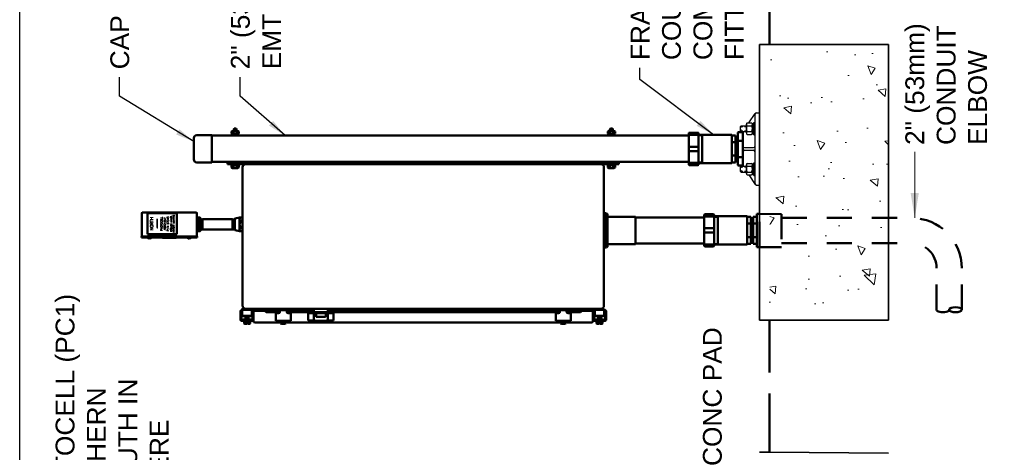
# Model space of a CAD drawing. Extents: x 0 to 21.3, y 0 to 11.
# Tile 2 of 5: x 0 to 4.9, y 3.8 to 5.9. Entities that reach past the tile are written whole.
import ezdxf
from ezdxf.enums import TextEntityAlignment as Align

# ---------------------------------------------------------------- set-up
doc = ezdxf.new("R2010")
doc.units = 0
doc.header["$LTSCALE"] = 0.5
doc.header["$MEASUREMENT"] = 0
doc.linetypes.add('HIDDEN', pattern=[0.375, 0.25, -0.125])
doc.layers.get('0').update_dxf_attribs({"linetype": 'CONTINUOUS', "lineweight": 35})
for name, color, linetype, lineweight in [('C-GRAD-FNSH', 4, 'CONTINUOUS', 50), ('E-COMM-EQPM', 23, 'CONTINUOUS', 50), ('E-POWR-CNDT', 83, 'CONTINUOUS', 50), ('E-POWR-PANL', 4, 'CONTINUOUS', 50), ('G-ANNO-PATT', 8, 'CONTINUOUS', 18), ('S-FSTN-ABLT', 30, 'CONTINUOUS', 25), ('S-FSTN-PL~~', 13, 'CONTINUOUS', 25), ('S-SLAB-EDGE', 41, 'CONTINUOUS', 35)]:
    doc.layers.add(name, color=color, linetype=linetype, lineweight=lineweight)
doc.layers.add('G-ANNO-TEXT', color=7, linetype='CONTINUOUS')
doc.layers.add('G-ANNO-TTLB', color=7, linetype='CONTINUOUS')
doc.styles.add('01-E-BLDG-1_1', font='arial.ttf', dxfattribs={"height": 0.09375})
doc.styles.add('ANNTEXT', font='simplex.shx')
doc.styles.add('ROMANS', font='romans')
doc.dimstyles.new('01-E-BLDG-1_1', dxfattribs={"dimtxt": 0.09375, "dimasz": 0.125, "dimexe": 0.0625, "dimexo": 0.0625, "dimgap": 0.0625, "dimtad": 1, "dimdec": 4, "dimzin": 3, "dimdsep": 46, "dimlunit": 4, "dimtxsty": '01-E-BLDG-1_1', "dimcen": 0.0625, "dimclrd": 1, "dimclre": 1, "dimclrt": 256, "dimazin": 0, "dimtfac": 1, "dimtdec": 4, "dimtmove": 1, "dimatfit": 3, "dimfxl": 1, "dimfrac": 2, "dimtolj": 1, "dimtzin": 3, "dimlwd": 0, "dimlwe": 0, "dimarcsym": 0})
doc.dimstyles.new('STANDARD_1_3', dxfattribs={"dimtxt": 0.125, "dimasz": 0.125, "dimexe": 0.0625, "dimexo": 0.0625, "dimgap": 0.0625, "dimtad": 1, "dimdec": 4, "dimzin": 0, "dimdsep": 46, "dimlunit": 4, "dimtxsty": 'ANNTEXT', "dimcen": 0.09, "dimclrt": 2, "dimadec": 0, "dimazin": 0, "dimtfac": 1, "dimtdec": 4, "dimtmove": 2, "dimatfit": 3, "dimfxl": 1, "dimtolj": 1, "dimtzin": 0, "dimarcsym": 0})

# ---------------------------------------------------------------- blocks, each defined once
blk = doc.blocks.new('G-DBRK')
at = {"color": 0, "linetype": 'ByBlock', "lineweight": -2}
blk.add_ellipse((0, -0.25), major_axis=(0, -0.25), ratio=0.4, dxfattribs=at)
blk.add_ellipse((0, -0.75), major_axis=(0, -0.25), ratio=0.4, start_param=0, end_param=3.141593, dxfattribs=at)

msp = doc.modelspace()

# ---------------------------------------------------------------- hatches: boundary and pattern name
at = {"layer": 'G-ANNO-PATT', "linetype": 'Continuous'}
h = msp.add_hatch(dxfattribs=at)
h.set_pattern_fill('AR-CONC', color=256, scale=0.0625, angle=90, style=0)
h.set_pattern_definition([(140, (8.6195, -8.64385), (0.03922, 0.448288), [0.046875, -0.515625]), (85, (8.6195, -8.64385), (-0.47012, -0.08672), [0.0375, -0.4125]), (190.4514, (8.62277, -8.6065), (-0.4309, 0.361568), [0.039838, -0.438214]), (136.184, (8.4945, -8.64385), (0.10345, 0.667026), [0.070312, -0.773437]), (186.6356, (8.5031, -8.58827), (-0.608824, 0.584164), [0.059756, -0.65732]), (81.184, (8.4945, -8.64385), (-0.608824, 0.584164), [0.05625, -0.61875]), (111, (8.52575, -8.58135), (0.251637, 0.373067), [0.046875, -0.515625]), (56, (8.52575, -8.58135), (-0.453219, 0.152072), [0.0375, -0.4125]), (161.4514, (8.54672, -8.55026), (-0.201582, 0.525139), [0.039838, -0.438214]), (127.5, (8.6195, -8.64385), (-0.2080587, 0.0075999), [0, -0.4075, 0, -0.41875, 0, -0.4140625]), (97.5, (8.6195, -8.64385), (-0.2465073, 0.1644185), [0, -0.23875, 0, -0.398125, 0, -0.1578125]), (57.5, (8.6195, -8.78323), (0.0140968, 0.333639), [0, -0.15625, 0, -0.4875, 0, -0.646875]), (47.5, (8.6195, -8.84573), (-0.0625656, 0.3644914), [0, -0.203125, 0, -0.32375, 0, -0.459375])])
h.paths.add_polyline_path([(3.73683, 4.44303), (3.73833, 5.81388), (4.32476, 5.81443), (4.326, 4.44281)])

# ---------------------------------------------------------------- linework, layer by layer
at = {"layer": 'C-GRAD-FNSH'}
for p, q in [((3.73571, 5.81667), (3.73571, 6.05576)), ((3.73571, 4.44193), (3.73571, 4.18192)), ((3.73571, 3.78389), (3.73571, 4.07678))]:
    msp.add_line(p, q, dxfattribs=at)
at = {"layer": 'E-COMM-EQPM'}
for p, q in [((0.60856, 4.85965), (0.60856, 4.97605)), ((0.61216, 4.97965), (0.87856, 4.97965)), ((0.78303, 4.97513), (0.63663, 4.97513)), ((0.63663, 4.87013), (0.63663, 4.97513)), ((0.78303, 4.87013), (0.78303, 4.97513)), ((0.88216, 4.85965), (0.88216, 4.97605)), ((0.60676, 4.85965), (0.88396, 4.85965)), ((0.60676, 4.85965), (0.60676, 4.85425)), ((0.78303, 4.87013), (0.63663, 4.87013)), ((0.88396, 4.85965), (0.88396, 4.85425)), ((0.60676, 4.85425), (0.88396, 4.85425)), ((0.63856, 4.85425), (0.63856, 4.85245)), ((0.64156, 4.84945), (0.64516, 4.84945)), ((0.64516, 4.85245), (0.64756, 4.85245)), ((0.64516, 4.85245), (0.64516, 4.84945)), ((0.64756, 4.85245), (0.64756, 4.84945)), ((0.64756, 4.84945), (0.65116, 4.84945)), ((0.65416, 4.85425), (0.65416, 4.85245)), ((0.71176, 4.85425), (0.71176, 4.85245)), ((0.71176, 4.85245), (0.77896, 4.85245)), ((0.77896, 4.85425), (0.77896, 4.85245)), ((0.83656, 4.85425), (0.83656, 4.85245)), ((0.83956, 4.84945), (0.84316, 4.84945)), ((0.84316, 4.85245), (0.84316, 4.84945)), ((0.84316, 4.85245), (0.84556, 4.85245)), ((0.84556, 4.85245), (0.84556, 4.84945)), ((0.84556, 4.84945), (0.84916, 4.84945)), ((0.85216, 4.85425), (0.85216, 4.85245))]:
    msp.add_line(p, q, dxfattribs=at)
msp.add_lwpolyline([(0.68494, 4.89573, 0, 0.015, 0), (0.68494, 4.91073, 0.0072, 0.0072, 0), (0.68494, 4.94823, 0.0072, 0.0072, 0)], format="xyseb", dxfattribs=at)
for centre, radius, start, end in [((0.61216, 4.97605), 0.0036, 90, 180), ((0.87856, 4.97605), 0.0036, 0, 90), ((0.64156, 4.85245), 0.003, 180, 270), ((0.65116, 4.85245), 0.003, 270, 360), ((0.83956, 4.85245), 0.003, 180, 270), ((0.84916, 4.85245), 0.003, 270, 360)]:
    msp.add_arc(centre, radius, start, end, dxfattribs=at)
at = {"layer": 'E-POWR-CNDT'}
for p, q in [((0.88216, 4.95505), (0.88816, 4.95505)), ((0.88816, 4.88425), (0.88816, 4.95505)), ((2.91402, 4.97725), (2.91042, 4.97725)), ((2.92122, 4.80925), (2.92122, 4.97005)), ((2.92602, 4.97245), (2.92362, 4.97245)), ((2.92842, 4.80925), (2.92842, 4.97005)), ((3.06762, 4.95805), (2.92842, 4.95805)), ((3.06762, 4.82125), (3.06762, 4.95805)), ((3.40994, 4.95445), (3.06762, 4.95445)), ((3.40994, 4.81285), (3.40994, 4.96645)), ((3.40994, 4.95925), (3.45914, 4.95925)), ((3.41354, 4.97005), (3.45554, 4.97005)), ((3.45914, 4.81285), (3.45914, 4.96645)), ((3.45914, 4.96045), (3.62474, 4.96045)), ((3.46371, 4.95805), (3.47714, 4.95805)), ((3.47714, 4.81885), (3.47714, 4.96045)), ((3.62474, 4.81885), (3.62474, 4.96045)), ((3.62474, 4.95685), (3.64274, 4.95685)), ((3.64274, 4.82245), (3.64274, 4.95685)), ((3.65354, 4.82245), (3.65354, 4.95685)), ((3.65354, 4.95685), (3.67154, 4.95685)), ((3.67154, 4.97245), (3.67154, 4.80685)), ((3.67154, 4.97245), (3.68594, 4.97245)), ((3.67154, 4.82245), (3.67154, 4.95685)), ((0.88816, 4.95325), (0.89836, 4.95325)), ((0.88816, 4.94965), (0.90016, 4.94965)), ((0.88816, 4.92865), (0.89056, 4.94005)), ((0.88816, 4.92865), (0.90016, 4.92865)), ((0.88816, 4.89565), (0.89056, 4.90705)), ((0.89056, 4.94005), (0.89056, 4.94965)), ((0.89056, 4.94365), (0.90016, 4.94365)), ((0.89056, 4.90705), (0.89056, 4.92865)), ((0.89056, 4.91065), (0.90016, 4.91065)), ((0.90016, 4.88785), (0.90016, 4.95145)), ((0.90016, 4.94443), (0.91059, 4.94485)), ((0.90196, 4.9409), (0.91059, 4.94124)), ((0.91059, 4.94485), (1.06059, 4.94485)), ((0.91059, 4.94485), (0.91059, 4.89445)), ((1.06059, 4.94485), (1.06059, 4.89445)), ((1.07205, 4.94439), (1.06059, 4.94485)), ((1.07025, 4.94086), (1.06059, 4.94124)), ((1.07205, 4.89274), (1.07205, 4.94655)), ((1.07346, 4.94831), (1.09542, 4.95325)), ((1.09542, 4.88605), (1.09542, 4.95325)), ((1.09542, 4.95325), (1.11042, 4.95325)), ((1.09902, 4.93105), (1.09902, 4.93825)), ((1.09902, 4.93825), (1.10682, 4.93825)), ((1.09902, 4.93105), (1.10682, 4.93105)), ((1.09902, 4.90105), (1.09902, 4.90825)), ((1.09902, 4.90825), (1.10682, 4.90825)), ((1.10682, 4.93105), (1.10682, 4.93825)), ((1.10682, 4.90105), (1.10682, 4.90825)), ((3.62474, 4.92325), (3.64274, 4.92325)), ((3.65354, 4.92325), (3.67154, 4.92325)), ((0.88216, 4.88425), (0.88816, 4.88425)), ((0.88816, 4.89565), (0.90016, 4.89565)), ((0.88816, 4.88965), (0.90016, 4.88965)), ((0.88816, 4.88605), (0.89836, 4.88605)), ((0.89056, 4.88965), (0.89056, 4.89565)), ((0.90016, 4.89486), (0.91059, 4.89445)), ((0.90196, 4.89839), (0.91059, 4.89805)), ((0.91059, 4.89445), (1.06059, 4.89445)), ((1.07025, 4.89844), (1.06059, 4.89805)), ((1.07205, 4.8949), (1.06059, 4.89445)), ((1.07346, 4.89099), (1.09542, 4.88605)), ((1.09542, 4.88605), (1.11042, 4.88605)), ((1.09902, 4.90105), (1.10682, 4.90105)), ((3.40994, 4.90045), (3.45914, 4.90045)), ((3.40994, 4.87885), (3.45914, 4.87885)), ((3.62474, 4.85605), (3.64274, 4.85605)), ((3.65354, 4.85605), (3.67154, 4.85605)), ((3.06762, 4.82125), (2.92842, 4.82125)), ((3.40994, 4.82485), (3.06762, 4.82485)), ((3.40994, 4.82005), (3.45914, 4.82005)), ((3.41354, 4.80925), (3.45554, 4.80925)), ((3.45914, 4.81885), (3.62474, 4.81885)), ((3.46371, 4.82125), (3.47714, 4.82125)), ((3.62474, 4.82245), (3.64274, 4.82245)), ((3.65354, 4.82245), (3.67154, 4.82245)), ((2.91402, 4.80205), (2.91042, 4.80205)), ((2.92602, 4.80685), (2.92362, 4.80685)), ((3.67154, 4.80685), (3.68594, 4.80685))]:
    msp.add_line(p, q, dxfattribs=at)
at = {"layer": 'E-POWR-CNDT', "linetype": 'HIDDEN'}
for p, q in [((3.79546, 4.95153), (4.44278, 4.95153)), ((3.79546, 4.82653), (4.44278, 4.82653)), ((4.56778, 4.49427), (4.56778, 4.70153)), ((4.69278, 4.49427), (4.69278, 4.70153))]:
    msp.add_line(p, q, dxfattribs=at)
msp.add_lwpolyline([(3.68492, 4.80685), (3.68492, 4.97245), (3.79546, 4.97122), (3.79546, 4.80685)], close=True, dxfattribs=at)
at = {"layer": 'E-POWR-CNDT'}
for centre, radius, start, end in [((2.91402, 4.97005), 0.0072, 0, 90), ((2.92362, 4.97005), 0.0024, 90, 180), ((2.92602, 4.97005), 0.0024, 0, 90), ((3.41354, 4.96645), 0.0036, 90, 180), ((3.45554, 4.96645), 0.0036, 0, 90), ((0.89836, 4.95145), 0.0018, 0, 90), ((1.07385, 4.94655), 0.0018, 102.67697, 180), ((1.10502, 4.94575), 0.0096, 128.65981, 231.34019), ((1.11527, 4.91965), 0.01985, 144.94886, 215.05114), ((1.10082, 4.94575), 0.0096, 308.65981, 51.34019), ((1.09057, 4.91965), 0.01985, 324.94886, 35.05114), ((3.64814, 4.95148), 0.00544, 186.73292, 353.26708), ((0.89836, 4.88785), 0.0018, 270, 0), ((1.07385, 4.89274), 0.0018, 180, 257.32303), ((1.10502, 4.89355), 0.0096, 128.65981, 231.34019), ((1.10082, 4.89355), 0.0096, 308.65981, 51.34019), ((2.91402, 4.80925), 0.0072, 270, 0), ((2.92362, 4.80925), 0.0024, 180, 270), ((2.92602, 4.80925), 0.0024, 270, 0), ((3.41354, 4.81285), 0.0036, 180, 270), ((3.45554, 4.81285), 0.0036, 270, 0), ((3.64814, 4.82781), 0.00544, 6.73292, 173.26708)]:
    msp.add_arc(centre, radius, start, end, dxfattribs=at)
at = {"layer": 'E-POWR-CNDT', "linetype": 'HIDDEN'}
for radius in [0.25, 0.125]:
    msp.add_arc((4.44278, 4.70153), radius, 0, 90, dxfattribs=at)
at = {"layer": 'E-POWR-PANL'}
for p, q in [((1.06842, 5.39725), (1.06602, 5.39485)), ((1.07802, 5.39725), (1.06842, 5.39725)), ((1.06842, 5.39154), (1.06842, 5.39725)), ((1.08042, 5.39485), (1.07802, 5.39725)), ((1.07802, 5.39154), (1.07802, 5.39725)), ((2.94282, 5.39725), (2.94042, 5.39485)), ((2.94282, 5.39154), (2.94282, 5.39725)), ((2.95242, 5.39725), (2.94282, 5.39725)), ((2.95482, 5.39485), (2.95242, 5.39725)), ((2.95242, 5.39154), (2.95242, 5.39725)), ((0.86735, 5.24305), (0.86735, 5.34985)), ((0.95735, 5.36425), (0.88175, 5.36425)), ((0.95735, 5.22865), (0.95735, 5.36425)), ((3.33314, 5.36185), (0.95735, 5.36185)), ((1.09242, 5.36665), (1.05402, 5.36665)), ((1.05402, 5.36185), (1.05402, 5.36665)), ((1.05522, 5.37265), (1.05522, 5.38225)), ((1.08762, 5.37025), (1.05882, 5.37025)), ((1.05882, 5.36665), (1.05882, 5.37025)), ((1.08642, 5.38465), (1.06002, 5.38465)), ((1.06482, 5.37265), (1.06482, 5.38225)), ((1.06602, 5.38465), (1.06602, 5.39485)), ((1.07121, 5.39485), (1.06602, 5.39485)), ((1.06842, 5.38465), (1.06842, 5.38853)), ((1.07322, 5.36665), (1.07118, 5.37025)), ((1.07563, 5.36665), (1.07358, 5.37025)), ((1.08042, 5.39485), (1.07545, 5.39485)), ((1.07802, 5.38465), (1.07802, 5.38853)), ((1.08042, 5.38465), (1.08042, 5.39485)), ((1.08162, 5.37265), (1.08162, 5.38225)), ((1.08762, 5.36665), (1.08762, 5.37025)), ((1.09122, 5.37265), (1.09122, 5.38225)), ((1.09242, 5.36185), (1.09242, 5.36665)), ((2.96682, 5.36665), (2.92842, 5.36665)), ((2.92842, 5.36185), (2.92842, 5.36665)), ((2.92962, 5.37265), (2.92962, 5.38225)), ((2.96202, 5.37025), (2.93322, 5.37025)), ((2.93322, 5.36665), (2.93322, 5.37025)), ((2.96082, 5.38465), (2.93442, 5.38465)), ((2.93922, 5.37265), (2.93922, 5.38225)), ((2.94561, 5.39485), (2.94042, 5.39485)), ((2.94042, 5.38465), (2.94042, 5.39485)), ((2.94282, 5.38465), (2.94282, 5.38853)), ((2.94762, 5.36665), (2.94558, 5.37025)), ((2.95003, 5.36665), (2.94798, 5.37025)), ((2.95482, 5.39485), (2.94985, 5.39485)), ((2.95242, 5.38465), (2.95242, 5.38853)), ((2.95482, 5.38465), (2.95482, 5.39485)), ((2.95602, 5.37265), (2.95602, 5.38225)), ((2.96202, 5.36665), (2.96202, 5.37025)), ((2.96562, 5.37265), (2.96562, 5.38225)), ((2.96682, 5.36185), (2.96682, 5.36665)), ((3.33314, 5.21905), (3.33314, 5.37265)), ((3.33314, 5.36545), (3.38234, 5.36545)), ((3.33674, 5.37625), (3.37874, 5.37625)), ((3.38234, 5.21905), (3.38234, 5.37265)), ((3.38234, 5.36665), (3.54794, 5.36665)), ((3.38691, 5.36425), (3.40034, 5.36425)), ((3.40034, 5.22505), (3.40034, 5.36665)), ((3.54794, 5.22505), (3.54794, 5.36665)), ((3.54794, 5.36305), (3.56594, 5.36305)), ((3.56594, 5.22865), (3.56594, 5.36305)), ((3.57674, 5.21665), (3.57674, 5.37505)), ((3.58034, 5.37865), (3.60314, 5.37865)), ((3.60314, 5.21305), (3.60314, 5.37865)), ((3.33314, 5.30665), (3.38234, 5.30665)), ((3.54794, 5.32945), (3.56594, 5.32945)), ((3.57674, 5.33665), (3.60314, 5.33665)), ((3.33314, 5.28505), (3.38234, 5.28505)), ((3.54794, 5.26225), (3.56594, 5.26225)), ((3.57674, 5.25505), (3.60314, 5.25505)), ((0.95735, 5.22865), (0.88175, 5.22865)), ((3.33314, 5.23105), (0.95735, 5.23105)), ((1.03542, 5.21965), (1.03542, 5.23105)), ((1.12542, 5.21965), (1.03542, 5.21965)), ((1.05402, 5.21485), (1.05402, 5.21965)), ((1.09242, 5.21485), (1.05402, 5.21485)), ((1.05522, 5.20285), (1.05522, 5.21485)), ((1.08642, 5.20045), (1.06002, 5.20045)), ((1.06482, 5.20285), (1.06482, 5.21485)), ((1.08162, 5.20285), (1.08162, 5.21485)), ((1.09122, 5.20285), (1.09122, 5.21485)), ((1.09242, 5.21485), (1.09242, 5.21965)), ((1.11042, 4.51465), (1.11042, 5.20465)), ((2.89542, 5.21965), (1.12542, 5.21965)), ((1.18542, 5.21965), (1.18542, 5.23105)), ((2.98542, 5.23105), (2.83542, 5.23105)), ((2.83542, 5.21965), (2.83542, 5.23105)), ((2.98542, 5.21965), (2.89542, 5.21965)), ((2.91042, 4.51465), (2.91042, 5.20465)), ((2.92842, 5.21485), (2.92842, 5.21965)), ((2.96682, 5.21485), (2.92842, 5.21485)), ((2.92962, 5.20285), (2.92962, 5.21485)), ((2.96082, 5.20045), (2.93442, 5.20045)), ((2.93922, 5.20285), (2.93922, 5.21485)), ((2.95602, 5.20285), (2.95602, 5.21485)), ((2.96562, 5.20285), (2.96562, 5.21485)), ((2.96682, 5.21485), (2.96682, 5.21965)), ((2.98542, 5.21965), (2.98542, 5.23105)), ((3.33314, 5.22625), (3.38234, 5.22625)), ((3.33674, 5.21545), (3.37874, 5.21545)), ((3.38234, 5.22505), (3.54794, 5.22505)), ((3.38691, 5.22745), (3.40034, 5.22745)), ((3.54794, 5.22865), (3.56594, 5.22865)), ((3.58034, 5.21305), (3.60314, 5.21305)), ((1.09981, 4.44454), (1.09981, 4.48654)), ((1.10521, 4.47634), (1.09981, 4.47634)), ((1.10881, 4.49194), (1.10521, 4.49194)), ((1.10521, 4.44814), (1.10521, 4.48534)), ((1.10881, 4.48654), (1.10641, 4.48654)), ((1.10881, 4.46434), (1.10881, 4.49974)), ((2.73762, 4.49965), (1.10881, 4.49965)), ((1.18002, 4.49425), (1.10881, 4.49425)), ((1.15591, 4.46434), (1.10881, 4.46434)), ((1.12204, 4.46135), (1.11751, 4.46434)), ((1.11751, 4.45751), (1.11751, 4.46434)), ((1.12501, 4.44454), (1.12501, 4.46434)), ((1.12681, 4.45814), (1.12681, 4.46434)), ((1.13821, 4.45814), (1.13821, 4.46434)), ((1.14001, 4.44454), (1.14001, 4.46434)), ((1.14751, 4.46434), (1.14224, 4.46086)), ((1.14751, 4.45751), (1.14751, 4.46434)), ((1.15591, 4.46434), (1.15591, 4.49425)), ((1.16502, 4.49185), (1.15689, 4.485)), ((1.15921, 4.48225), (1.15689, 4.485)), ((1.16502, 4.48714), (1.15921, 4.48225)), ((1.15981, 4.44814), (1.15981, 4.48173)), ((1.16161, 4.48353), (1.16341, 4.48353)), ((1.16502, 4.43725), (1.16502, 4.48825)), ((1.22143, 4.48825), (1.16502, 4.48825)), ((1.18002, 4.48825), (1.18002, 4.49965)), ((1.28739, 4.49185), (1.21782, 4.49185)), ((1.21782, 4.49185), (1.22744, 4.48225)), ((1.21782, 4.49185), (1.21782, 4.48825)), ((1.28922, 4.48225), (1.22744, 4.48225)), ((1.24962, 4.49425), (1.24962, 4.49965)), ((1.28202, 4.49425), (1.24962, 4.49425)), ((1.27602, 4.43905), (1.27602, 4.47685)), ((1.28922, 4.47685), (1.27602, 4.47685)), ((1.28922, 4.47685), (1.28922, 4.48705)), ((1.3324, 4.49185), (1.29404, 4.49185)), ((1.3324, 4.49185), (1.29404, 4.49185)), ((1.29462, 4.47928), (1.29462, 4.48825)), ((1.29642, 4.48405), (1.29642, 4.49185)), ((1.33002, 4.48405), (1.33002, 4.49185)), ((1.33182, 4.47928), (1.33182, 4.48825)), ((1.33722, 4.47685), (1.33722, 4.48705)), ((2.68362, 4.48225), (1.33722, 4.48225)), ((1.35042, 4.47685), (1.33722, 4.47685)), ((1.46502, 4.49185), (1.33905, 4.49185)), ((1.37682, 4.49425), (1.34442, 4.49425)), ((1.35042, 4.43905), (1.35042, 4.47685)), ((1.37682, 4.49425), (1.37682, 4.49965)), ((1.43682, 4.44145), (1.43682, 4.48225)), ((1.56402, 4.47685), (1.43682, 4.47685)), ((1.46502, 4.48225), (1.46502, 4.49965)), ((1.46502, 4.44685), (1.46502, 4.47685)), ((1.47642, 4.46185), (1.47642, 4.47685)), ((1.52442, 4.46185), (1.52442, 4.47685)), ((1.53582, 4.48225), (1.53582, 4.49965)), ((2.68179, 4.49185), (1.53582, 4.49185)), ((1.53582, 4.44685), (1.53582, 4.47685)), ((1.56402, 4.44145), (1.56402, 4.48225)), ((2.64402, 4.49425), (2.64402, 4.49965)), ((2.67642, 4.49425), (2.64402, 4.49425)), ((2.67042, 4.43905), (2.67042, 4.47685)), ((2.68362, 4.47685), (2.67042, 4.47685)), ((2.68362, 4.47685), (2.68362, 4.48705)), ((2.7268, 4.49185), (2.68844, 4.49185)), ((2.68902, 4.47928), (2.68902, 4.48825)), ((2.69082, 4.48405), (2.69082, 4.49185)), ((2.72442, 4.48405), (2.72442, 4.49185)), ((2.72622, 4.47928), (2.72622, 4.48825)), ((2.73162, 4.47685), (2.73162, 4.48705)), ((2.79339, 4.48225), (2.73162, 4.48225)), ((2.74482, 4.47685), (2.73162, 4.47685)), ((2.80302, 4.49185), (2.73345, 4.49185)), ((2.91219, 4.49965), (2.73762, 4.49965)), ((2.77122, 4.49425), (2.73882, 4.49425)), ((2.74482, 4.43905), (2.74482, 4.47685)), ((2.77122, 4.49425), (2.77122, 4.49965)), ((2.80302, 4.49185), (2.79339, 4.48225)), ((2.85582, 4.48825), (2.79941, 4.48825)), ((2.79941, 4.48825), (2.85582, 4.48825)), ((2.80302, 4.49185), (2.80302, 4.48825)), ((2.84082, 4.48825), (2.84082, 4.49965)), ((2.84082, 4.48825), (2.84082, 4.49965)), ((2.91219, 4.49425), (2.84082, 4.49425)), ((2.85582, 4.49185), (2.86395, 4.485)), ((2.85582, 4.43725), (2.85582, 4.48825)), ((2.85582, 4.48714), (2.86163, 4.48225)), ((2.85939, 4.48344), (2.85759, 4.48344)), ((2.86119, 4.44805), (2.86119, 4.48164)), ((2.86163, 4.48225), (2.86395, 4.485)), ((2.86509, 4.46425), (2.86509, 4.49425)), ((2.86509, 4.46425), (2.91219, 4.46425)), ((2.87349, 4.45742), (2.87349, 4.46425)), ((2.87349, 4.46425), (2.87876, 4.46077)), ((2.88099, 4.44445), (2.88099, 4.46425)), ((2.88279, 4.45804), (2.88279, 4.46425)), ((2.89419, 4.45804), (2.89419, 4.46425)), ((2.89599, 4.44445), (2.89599, 4.46425)), ((2.89896, 4.46126), (2.90349, 4.46425)), ((2.90349, 4.45742), (2.90349, 4.46425)), ((2.91219, 4.46425), (2.91219, 4.49965)), ((2.91219, 4.49185), (2.91579, 4.49185)), ((2.91219, 4.48645), (2.91459, 4.48645)), ((2.91579, 4.44805), (2.91579, 4.48525)), ((2.91579, 4.47625), (2.92119, 4.47625)), ((2.92119, 4.44445), (2.92119, 4.48645)), ((1.15981, 4.43914), (1.10521, 4.43914)), ((1.15621, 4.44454), (1.10881, 4.44454)), ((1.11391, 4.43554), (1.11391, 4.43914)), ((1.15111, 4.43554), (1.11391, 4.43554)), ((1.11751, 4.44454), (1.11751, 4.45134)), ((1.12282, 4.44805), (1.11751, 4.44454)), ((1.11751, 4.42594), (1.11751, 4.43554)), ((1.13071, 4.42414), (1.12123, 4.42414)), ((1.12501, 4.42594), (1.12501, 4.43554)), ((1.12681, 4.44454), (1.12681, 4.45238)), ((1.13724, 4.45132), (1.12806, 4.45738)), ((1.1365, 4.45708), (1.12844, 4.45176)), ((1.13071, 4.42414), (1.13071, 4.42954)), ((1.13431, 4.42954), (1.13071, 4.42954)), ((1.13431, 4.42414), (1.13431, 4.42954)), ((1.14379, 4.42414), (1.13431, 4.42414)), ((1.13821, 4.44454), (1.13821, 4.45203)), ((1.14001, 4.42594), (1.14001, 4.43554)), ((1.14751, 4.44454), (1.14174, 4.44835)), ((1.14751, 4.44454), (1.14751, 4.45134)), ((1.14751, 4.42594), (1.14751, 4.43554)), ((1.15111, 4.43554), (1.15111, 4.43914)), ((1.30002, 4.43005), (1.17222, 4.43005)), ((1.35042, 4.43905), (1.27602, 4.43905)), ((1.29462, 4.43545), (1.29462, 4.43905)), ((1.33182, 4.43545), (1.29462, 4.43545)), ((1.30002, 4.42585), (1.30002, 4.43545)), ((1.31982, 4.42405), (1.30662, 4.42405)), ((1.31322, 4.42585), (1.31322, 4.43545)), ((1.32642, 4.42585), (1.32642, 4.43545)), ((2.69442, 4.43005), (1.32642, 4.43005)), ((1.33182, 4.43545), (1.33182, 4.43905)), ((1.46746, 4.44145), (1.43682, 4.44145)), ((1.52862, 4.43965), (1.47222, 4.43965)), ((1.52082, 4.45825), (1.48002, 4.45825)), ((1.56402, 4.44145), (1.53338, 4.44145)), ((2.74482, 4.43905), (2.67042, 4.43905)), ((2.68902, 4.43545), (2.68902, 4.43905)), ((2.72622, 4.43545), (2.68902, 4.43545)), ((2.69442, 4.42585), (2.69442, 4.43545)), ((2.71422, 4.42405), (2.70102, 4.42405)), ((2.70762, 4.42585), (2.70762, 4.43545)), ((2.72082, 4.42585), (2.72082, 4.43545)), ((2.84862, 4.43005), (2.72082, 4.43005)), ((2.72622, 4.43545), (2.72622, 4.43905)), ((2.86119, 4.43905), (2.91579, 4.43905)), ((2.86479, 4.44445), (2.91219, 4.44445)), ((2.86989, 4.43545), (2.86989, 4.43905)), ((2.86989, 4.43545), (2.90709, 4.43545)), ((2.87349, 4.44445), (2.87349, 4.45124)), ((2.87349, 4.44445), (2.87926, 4.44825)), ((2.87349, 4.42585), (2.87349, 4.43545)), ((2.87721, 4.42405), (2.88669, 4.42405)), ((2.88099, 4.42585), (2.88099, 4.43545)), ((2.88279, 4.44445), (2.88279, 4.45194)), ((2.88375, 4.45122), (2.89294, 4.45729)), ((2.88449, 4.45698), (2.89256, 4.45166)), ((2.88669, 4.42405), (2.88669, 4.42945)), ((2.88669, 4.42945), (2.89029, 4.42945)), ((2.89029, 4.42405), (2.89029, 4.42945)), ((2.89029, 4.42405), (2.89977, 4.42405)), ((2.89419, 4.44445), (2.89419, 4.45228)), ((2.89599, 4.42585), (2.89599, 4.43545)), ((2.89818, 4.44795), (2.90349, 4.44445)), ((2.90349, 4.44445), (2.90349, 4.45124)), ((2.90349, 4.42585), (2.90349, 4.43545)), ((2.90709, 4.43545), (2.90709, 4.43905))]:
    msp.add_line(p, q, dxfattribs=at)
for centre, radius, start, end in [((0.88175, 5.34985), 0.0144, 90, 180), ((1.06002, 5.37865), 0.006, 36.8699, 143.1301), ((1.06002, 5.37625), 0.006, 216.8699, 323.1301), ((1.07322, 5.36875), 0.0159, 58.10921, 121.89079), ((1.07322, 5.38615), 0.0159, 238.10921, 301.89079), ((1.08642, 5.37865), 0.006, 36.8699, 143.1301), ((1.08642, 5.37625), 0.006, 216.8699, 323.1301), ((2.93442, 5.37865), 0.006, 36.8699, 143.1301), ((2.93442, 5.37625), 0.006, 216.8699, 323.1301), ((2.94762, 5.36875), 0.0159, 58.10921, 121.89079), ((2.94762, 5.38615), 0.0159, 238.10921, 301.89079), ((2.96082, 5.37865), 0.006, 36.8699, 143.1301), ((2.96082, 5.37625), 0.006, 216.8699, 323.1301), ((3.33674, 5.37265), 0.0036, 90, 180), ((3.37874, 5.37265), 0.0036, 0, 90), ((3.57134, 5.35768), 0.00544, 186.73292, 353.26708), ((3.58034, 5.37505), 0.0036, 90, 180), ((0.88175, 5.24305), 0.0144, 180, 270), ((1.06002, 5.20645), 0.006, 216.8699, 323.1301), ((1.07322, 5.21635), 0.0159, 238.10921, 301.89079), ((1.08642, 5.20645), 0.006, 216.8699, 323.1301), ((1.12542, 5.20465), 0.015, 90, 180), ((2.89542, 5.20465), 0.015, 0, 90), ((2.93442, 5.20645), 0.006, 216.8699, 323.1301), ((2.94762, 5.21635), 0.0159, 238.10921, 301.89079), ((2.96082, 5.20645), 0.006, 216.8699, 323.1301), ((3.33674, 5.21905), 0.0036, 180, 270), ((3.37874, 5.21905), 0.0036, 270, 0), ((3.57134, 5.23401), 0.00544, 6.73292, 173.26708), ((3.58034, 5.21665), 0.0036, 180, 270), ((1.12542, 4.51465), 0.015, 180, 270), ((2.89542, 4.51465), 0.015, 270, 0), ((1.10521, 4.48654), 0.0054, 90, 180), ((1.10641, 4.48534), 0.0012, 90, 180), ((1.16161, 4.48173), 0.0018, 90, 180), ((1.16341, 4.48173), 0.0018, 26.52026, 90), ((1.16575, 4.48857), 0.00335, 354.39875, 102.51452), ((1.28202, 4.48705), 0.0072, 0, 90), ((1.28322, 4.48825), 0.0114, 0, 90), ((1.28922, 4.48405), 0.0072, 270, 0), ((1.33722, 4.48405), 0.0072, 180, 270), ((1.34322, 4.48825), 0.0114, 90, 180), ((1.34442, 4.48705), 0.0072, 90, 180), ((2.67642, 4.48705), 0.0072, 0, 90), ((2.67762, 4.48825), 0.0114, 0, 90), ((2.68362, 4.48405), 0.0072, 270, 0), ((2.73162, 4.48405), 0.0072, 180, 270), ((2.73762, 4.48825), 0.0114, 90, 180), ((2.73882, 4.48705), 0.0072, 90, 180), ((2.85509, 4.48857), 0.00335, 77.48548, 185.60125), ((2.85759, 4.48164), 0.0018, 90, 169.52469), ((2.85939, 4.48164), 0.0018, 0, 90), ((2.91459, 4.48525), 0.0012, 0, 90), ((2.91579, 4.48645), 0.0054, 0, 90), ((1.10521, 4.44454), 0.0054, 180, 270), ((1.10881, 4.44814), 0.0036, 180, 270), ((1.12126, 4.42895), 0.00481, 218.71566, 321.28434), ((1.13251, 4.44067), 0.01652, 243.00853, 263.7466), ((1.13251, 4.44067), 0.01652, 276.2534, 296.99147), ((1.14376, 4.42895), 0.00481, 218.71566, 321.28434), ((1.15621, 4.44814), 0.0036, 270, 0), ((1.15981, 4.44454), 0.0054, 270, 344.78013), ((1.17222, 4.43725), 0.0072, 180, 270), ((1.30662, 4.43705), 0.013, 239.48976, 300.51024), ((1.31982, 4.43705), 0.013, 239.48976, 300.51024), ((1.47222, 4.44685), 0.0072, 180, 270), ((1.48002, 4.46185), 0.0036, 180, 270), ((1.52082, 4.46185), 0.0036, 270, 0), ((1.52862, 4.44685), 0.0072, 270, 0), ((2.70102, 4.43705), 0.013, 239.48976, 300.51024), ((2.71422, 4.43705), 0.013, 239.48976, 300.51024), ((2.84862, 4.43725), 0.0072, 270, 0), ((2.86119, 4.44445), 0.0054, 186.04231, 270), ((2.86479, 4.44805), 0.0036, 180, 270), ((2.87724, 4.42885), 0.00481, 218.71566, 321.28434), ((2.88849, 4.44057), 0.01652, 243.00853, 263.7466), ((2.88849, 4.44057), 0.01652, 276.2534, 296.99147), ((2.89974, 4.42885), 0.00481, 218.71566, 321.28434), ((2.91219, 4.44805), 0.0036, 270, 0), ((2.91579, 4.44445), 0.0054, 270, 0)]:
    msp.add_arc(centre, radius, start, end, dxfattribs=at)
at = {"layer": 'G-ANNO-TTLB'}
msp.add_lwpolyline([(0, 11), (8.5, 11), (8.5, 0), (0, 0)], close=True, dxfattribs=at)
at = {"layer": 'S-FSTN-ABLT'}
for p, q in [((3.58994, 5.40745), (3.59354, 5.41105)), ((3.58994, 5.40745), (3.60241, 5.40745)), ((3.58994, 5.38585), (3.58994, 5.40745)), ((3.59354, 5.41105), (3.61994, 5.41105)), ((3.59354, 5.40261), (3.59354, 5.41105)), ((3.61074, 5.40745), (3.61994, 5.40745)), ((3.61994, 5.37505), (3.61994, 5.41825)), ((3.62354, 5.42545), (3.64634, 5.42545)), ((3.62354, 5.41105), (3.64634, 5.41105)), ((3.64994, 5.37025), (3.64994, 5.42305)), ((3.64994, 5.42305), (3.65714, 5.42305)), ((3.65038, 5.4004), (3.65714, 5.39644)), ((3.65038, 5.39623), (3.65714, 5.39228)), ((3.65714, 5.36545), (3.65714, 5.42785)), ((3.65714, 5.42785), (3.66314, 5.42785)), ((3.58994, 5.38585), (3.60212, 5.38585)), ((3.59354, 5.38225), (3.58994, 5.38585)), ((3.59354, 5.38225), (3.59354, 5.39207)), ((3.59354, 5.38225), (3.61994, 5.38225)), ((3.61074, 5.38585), (3.61994, 5.38585)), ((3.62354, 5.38225), (3.64634, 5.38225)), ((3.62354, 5.36785), (3.64634, 5.36785)), ((3.62954, 5.38225), (3.64634, 5.38225)), ((3.64994, 5.37025), (3.65714, 5.37025)), ((3.65714, 5.36545), (3.66314, 5.36545)), ((3.58994, 5.20585), (3.59354, 5.20945)), ((3.58994, 5.18425), (3.58994, 5.20585)), ((3.58994, 5.20585), (3.60241, 5.20585)), ((3.59354, 5.20101), (3.59354, 5.20945)), ((3.59354, 5.20945), (3.61994, 5.20945)), ((3.61074, 5.20585), (3.61994, 5.20585)), ((3.61994, 5.17345), (3.61994, 5.21665)), ((3.62354, 5.22385), (3.64634, 5.22385)), ((3.62354, 5.20945), (3.64634, 5.20945)), ((3.64994, 5.16865), (3.64994, 5.22145)), ((3.64994, 5.22145), (3.65714, 5.22145)), ((3.65714, 5.16385), (3.65714, 5.22625)), ((3.65714, 5.22625), (3.66314, 5.22625)), ((3.59354, 5.18065), (3.58994, 5.18425)), ((3.58994, 5.18425), (3.60212, 5.18425)), ((3.59354, 5.18065), (3.59354, 5.19047)), ((3.59354, 5.18065), (3.61994, 5.18065)), ((3.61074, 5.18425), (3.61994, 5.18425)), ((3.62354, 5.18065), (3.64634, 5.18065)), ((3.62354, 5.16625), (3.64634, 5.16625)), ((3.62954, 5.18065), (3.64634, 5.18065)), ((3.64994, 5.16865), (3.65714, 5.16865)), ((3.65038, 5.1988), (3.65714, 5.19484)), ((3.65038, 5.19463), (3.65714, 5.19068)), ((3.65714, 5.16385), (3.66314, 5.16385))]:
    msp.add_line(p, q, dxfattribs=at)
for centre, radius, start, end in [((3.62894, 5.41825), 0.009, 126.8699, 233.1301), ((3.65054, 5.39665), 0.0306, 151.92751, 208.07249), ((3.64094, 5.41825), 0.009, 306.8699, 53.1301), ((3.61934, 5.39665), 0.0306, 331.92751, 28.07249), ((3.62894, 5.37505), 0.009, 126.8699, 233.1301), ((3.64094, 5.37505), 0.009, 306.8699, 53.1301), ((3.62894, 5.21665), 0.009, 126.8699, 233.1301), ((3.65054, 5.19505), 0.0306, 151.92751, 208.07249), ((3.64094, 5.21665), 0.009, 306.8699, 53.1301), ((3.61934, 5.19505), 0.0306, 331.92751, 28.07249), ((3.62894, 5.17345), 0.009, 126.8699, 233.1301), ((3.64094, 5.17345), 0.009, 306.8699, 53.1301)]:
    msp.add_arc(centre, radius, start, end, dxfattribs=at)
at = {"layer": 'S-FSTN-PL~~'}
for p, q in [((3.63239, 5.42545), (3.66438, 5.47268)), ((3.66314, 5.38945), (3.66314, 5.46865)), ((3.67034, 5.47585), (3.68594, 5.47585)), ((3.60314, 5.31025), (3.60314, 5.38004)), ((3.66314, 5.31025), (3.66314, 5.38945)), ((3.61034, 5.30305), (3.65594, 5.30305)), ((3.66314, 5.20225), (3.66314, 5.31025)), ((3.60314, 5.21165), (3.60314, 5.28145)), ((3.61034, 5.28865), (3.65594, 5.28865)), ((3.66314, 5.12305), (3.66314, 5.20225)), ((3.63239, 5.16625), (3.66438, 5.11901)), ((3.67034, 5.11585), (3.68594, 5.11585))]:
    msp.add_line(p, q, dxfattribs=at)
for centre, start, end in [((3.67034, 5.46865), 90, 180), ((3.61034, 5.38004), 162.13848, 180), ((3.61034, 5.31025), 180, 270), ((3.65594, 5.31025), 270, 0), ((3.61034, 5.28145), 90, 180), ((3.65594, 5.28145), 0, 90), ((3.61034, 5.21165), 180, 197.86152), ((3.67034, 5.12305), 180, 270)]:
    msp.add_arc(centre, 0.0072, start, end, dxfattribs=at)
at = {"layer": 'S-SLAB-EDGE'}
for p, q in [((3.68594, 4.44256), (3.68594, 5.81672)), ((3.68594, 5.81672), (3.73571, 5.81672)), ((3.73571, 5.81672), (4.32725, 5.81672)), ((4.32725, 5.81672), (4.32725, 4.44193)), ((3.68492, 4.44193), (3.73571, 4.44193)), ((4.32725, 4.44193), (3.73571, 4.44193)), ((3.68594, 3.78389), (3.73571, 3.78389)), ((3.73571, 3.78389), (4.32874, 3.77883))]:
    msp.add_line(p, q, dxfattribs=at)

# ---------------------------------------------------------------- block references
at = {"layer": 'E-POWR-CNDT', "xscale": 0.125, "yscale": 0.125, "zscale": 0.125, "rotation": 269.9999999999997}
msp.add_blockref('G-DBRK', (4.69278, 4.49427), dxfattribs=at)

# ---------------------------------------------------------------- texts
at = {"layer": 'E-COMM-EQPM', "style": 'ROMANS'}
for s, height, p in [('NORTH', 0.015, (0.66439, 4.92263)), ('PHOTOCELL', 0.00936, (0.71145, 4.92263)), ('ASSEMBLY', 0.00936, (0.72705, 4.92263)), ('CROUSE-HINDS', 0.0075, (0.75825, 4.92263)), ('AIRPORT LIGHTING', 0.0075, (0.77075, 4.92263)), ('P/N 27045', 0.00936, (0.74265, 4.92263))]:
    msp.add_text(s, height=height, rotation=90, dxfattribs=at).set_placement(p, align=Align.CENTER)
at = {"layer": 'G-ANNO-TEXT', "char_height": 0.09375, "attachment_point": 1, "rotation": 90, "style": '01-E-BLDG-1_1'}
for s, insert, width in [('FRANGIBLE COUPLING W/ COMPRESSION FITTING (TYP)', (3.04385, 5.73832), 1.0124976), ('2" (53mm) EMT (TYP)', (1.05223, 5.69241), 0.6801749), ('CAP', (0.45159, 5.69241), 0.2782998), ('2" (53mm) CONDUIT ELBOW', (4.41204, 5.31534), 0.6331958), ('FAA COMPLIANT PHOTOCELL (PC1)\\PFACE NORTH IN NORTHERN HEMISPHERE AND SOUTH IN SOUTHERN HEMISPHERE', (0.17904, 2.31008), 2.5285608), ('CONC PAD', (3.40364, 3.71571), 1.043941)]:
    msp.add_mtext(s, dxfattribs=dict(at, insert=insert, width=width))

# ---------------------------------------------------------------- leaders
at = {"layer": 'G-ANNO-TEXT'}
for points in [[(3.45677, 5.36665), (3.08991, 5.64212), (3.08991, 5.69918)], [(0.86735, 5.33194), (0.49765, 5.55775), (0.49765, 5.65327)], [(1.32275, 5.36185), (1.09829, 5.55775), (1.09829, 5.65327)]]:
    msp.add_leader(points, dimstyle='STANDARD_1_3', override={"dimasz": 0.09375, "dimclrd": 1}, dxfattribs=at)
msp.add_leader([(4.4587, 4.95153), (4.4587, 5.28132)], dimstyle='01-E-BLDG-1_1', dxfattribs=at)

doc.saveas('drawing.dxf')
